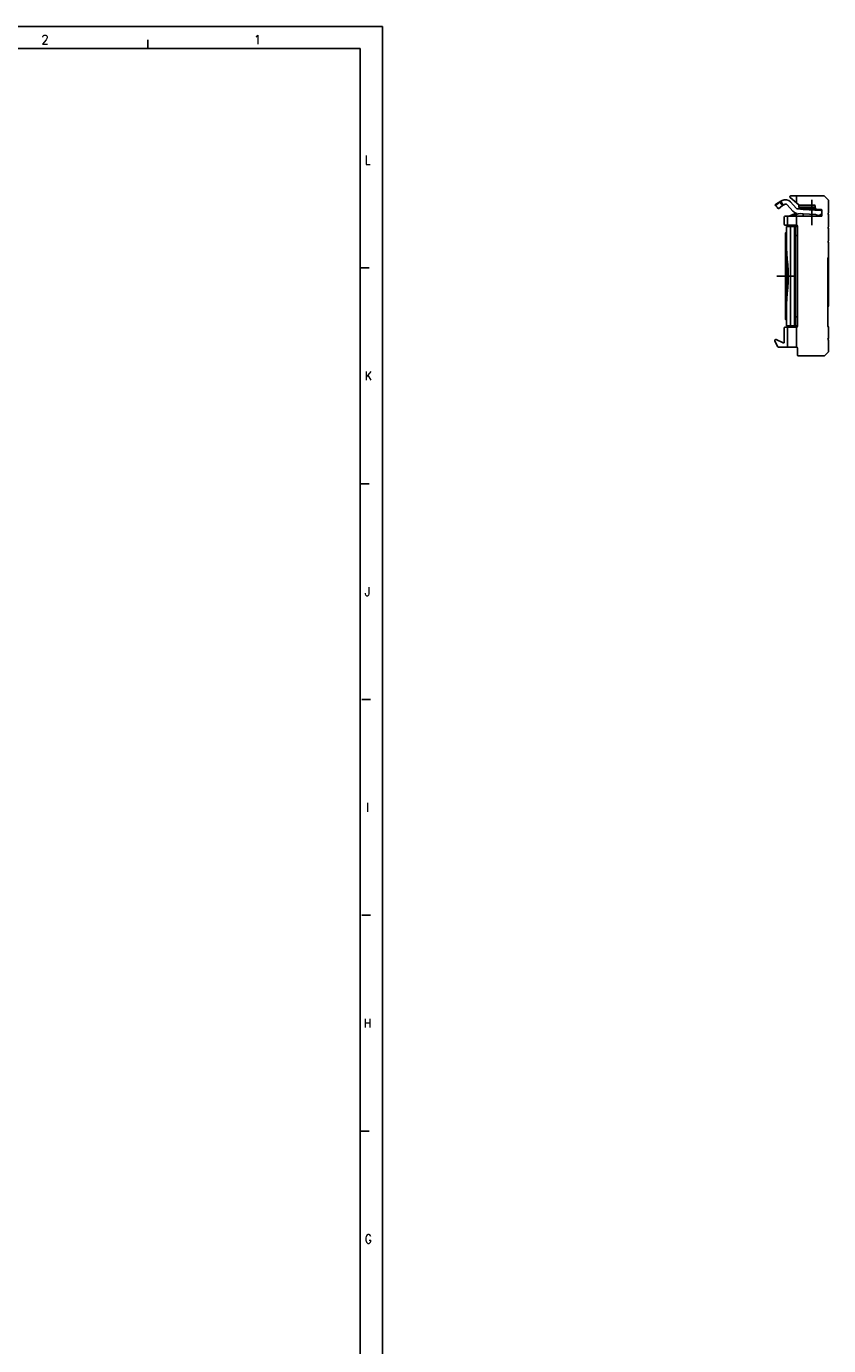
# Model space of a CAD drawing. Header units: millimetres. Extents: x -746 to 1306, y -530 to 1000.
# Tile 20 of 50: x 14 to 195, y 204 to 502. Entities that reach past the tile are written whole.
import ezdxf

# ---------------------------------------------------------------- set-up
doc = ezdxf.new("R2010")
doc.units = ezdxf.units.MM
doc.linetypes.add('DOT_CENTER', pattern=[14, 12, -1, 0, -1])
doc.layers.add('1', color=7, linetype='Continuous')
doc.styles.add('CONVERTER_12', font='txt.shx', dxfattribs={"width": 0.9})

# ---------------------------------------------------------------- blocks, each defined once
blk = doc.blocks.new('SOPORTE_SV2-T__54', base_point=(182.92, 427.45))
at = {"color": 3, "linetype": 'Continuous'}
for p, q in [((184.02, 462.13), (183, 461.51)), ((186.76, 459.12), (186.79, 459.05)), ((186.43, 434.25), (186.43, 456.65)), ((187.36, 434.29), (187.36, 456.61)), ((188.06, 454.65), (187.59, 454.65)), ((188.06, 436.25), (187.59, 436.25))]:
    blk.add_line(p, q, dxfattribs=at)
at = {"color": 7, "linetype": 'Continuous'}
for p, q in [((183, 461.51), (183.13, 461.33)), ((183.07, 461.6), (184.28, 462.33)), ((183.13, 461.33), (184.02, 462.13)), ((183.13, 461.33), (183.45, 460.98)), ((183.79, 460.6), (184.68, 461.4)), ((184.02, 462.13), (184.42, 461.69)), ((184.28, 462.33), (184.57, 462.51)), ((184.28, 462.33), (184.6, 461.82)), ((184.42, 461.69), (184.68, 461.4)), ((184.6, 461.82), (184.8, 461.48)), ((184.8, 461.48), (185.09, 461.65)), ((185.73, 461.55), (186.99, 460.11)), ((186.39, 463.2), (187.81, 462)), ((186.48, 462.21), (187.74, 460.77)), ((186.51, 463.55), (187.81, 463.55)), ((187.81, 463.55), (193.98, 463.55)), ((187.81, 462), (187.81, 463.55)), ((187.81, 462), (188.41, 461.5)), ((188.31, 461.58), (188.31, 461)), ((191.86, 461.45), (188.54, 461.45)), ((192.06, 460.95), (192.06, 461.25)), ((194.12, 463.49), (195, 462.61)), ((195.06, 459.75), (195.06, 462.47)), ((183.45, 460.98), (183.64, 460.77)), ((183.45, 460.98), (183.59, 460.75)), ((183.64, 460.77), (183.79, 460.6)), ((185.06, 457.15), (185.06, 458.75)), ((185.81, 458.95), (185.26, 458.95)), ((185.81, 456.95), (185.81, 458.95)), ((185.81, 458.95), (186.07, 458.95)), ((186.72, 459.23), (186.07, 458.96)), ((186.07, 458.96), (186.07, 458.95)), ((186.07, 458.95), (186.56, 458.95)), ((186.56, 458.95), (186.79, 459.05)), ((186.56, 458.95), (187.81, 458.95)), ((186.72, 459.23), (186.76, 459.12)), ((187, 459.34), (187.07, 459.16)), ((187.81, 456.95), (187.81, 458.95)), ((187.81, 458.95), (193.36, 458.95)), ((188.08, 460.6), (189.34, 460.52)), ((189.19, 461), (188.31, 461)), ((188.31, 460.85), (188.31, 460.65)), ((188.31, 460.85), (189.34, 460.85)), ((188.31, 460.65), (189.34, 460.65)), ((188.61, 459.56), (189.34, 459.51)), ((192.06, 461), (189.19, 461)), ((189.34, 460.85), (192.07, 460.85)), ((189.34, 460.65), (189.34, 460.52)), ((189.34, 460.65), (192.16, 460.65)), ((189.34, 460.52), (193.29, 460.25)), ((189.34, 459.51), (192.16, 459.33)), ((189.34, 459.51), (189.34, 458.95)), ((192.26, 459.3), (193.29, 458.97)), ((193.29, 460.45), (192.56, 460.45)), ((193.01, 459.27), (193.29, 459.18)), ((193.01, 459.27), (193.29, 459.25)), ((193.36, 460.45), (193.29, 460.45)), ((193.29, 460.45), (193.29, 460.25)), ((193.29, 460.25), (193.56, 460.24)), ((193.29, 459.25), (193.49, 459.24)), ((193.29, 459.25), (193.29, 459.18)), ((193.29, 459.18), (193.42, 459.14)), ((193.29, 458.97), (193.36, 458.95)), ((193.29, 458.97), (193.29, 458.95)), ((193.42, 459.14), (193.36, 458.95)), ((193.36, 458.95), (193.36, 458.95)), ((193.49, 459.24), (193.56, 460.24)), ((193.56, 459.15), (193.56, 460.25)), ((194.86, 459.55), (195.06, 459.75)), ((195.06, 459.35), (194.86, 459.55)), ((195.06, 456.6), (195.06, 459.35)), ((185.81, 456.95), (185.26, 456.95)), ((185.36, 455.2), (185.59, 455.43)), ((185.59, 456.65), (186.43, 456.65)), ((185.59, 456.65), (185.59, 455.43)), ((185.59, 455.43), (185.59, 451.41)), ((185.81, 456.95), (187.81, 456.95)), ((186.43, 456.65), (187.11, 456.65)), ((187.11, 456.65), (187.7, 456.65)), ((187.59, 454.65), (187.59, 456.25)), ((187.86, 456.95), (187.81, 456.95)), ((188.06, 456.45), (188.06, 456.75)), ((188.06, 454.65), (188.06, 456.45)), ((194.86, 456.4), (195.06, 456.6)), ((195.06, 456.2), (194.86, 456.4)), ((195.06, 453.45), (195.06, 456.2)), ((185.36, 455.2), (185.36, 435.7)), ((187.59, 436.25), (187.59, 454.65)), ((188.06, 436.25), (188.06, 454.65)), ((194.86, 453.25), (195.06, 453.45)), ((195.06, 453.05), (194.86, 453.25)), ((195.06, 449.75), (195.06, 453.05)), ((185.59, 451.41), (185.59, 451.41)), ((185.61, 440.19), (185.61, 450.71)), ((195.06, 449.75), (194.86, 449.55)), ((194.86, 434.15), (194.86, 449.55)), ((195.06, 445.45), (195.06, 449.75)), ((195.06, 438.75), (195.06, 445.45)), ((185.59, 439.49), (185.59, 435.47)), ((185.59, 439.49), (185.59, 439.49)), ((185.36, 435.7), (185.59, 435.47)), ((185.59, 435.47), (185.59, 434.25)), ((187.59, 434.65), (187.59, 436.25)), ((188.06, 434.45), (188.06, 436.25)), ((188.06, 434.15), (188.06, 434.45)), ((185.06, 430.56), (185.06, 433.75)), ((185.26, 433.95), (185.81, 433.95)), ((185.59, 434.25), (186.43, 434.25)), ((187.81, 433.95), (185.81, 433.95)), ((185.81, 429.45), (185.81, 433.95)), ((187.11, 434.25), (186.43, 434.25)), ((187.7, 434.25), (187.11, 434.25)), ((187.81, 433.95), (187.86, 433.95)), ((187.81, 429.45), (187.81, 433.95)), ((195.06, 433.95), (194.86, 434.15)), ((194.86, 431.25), (195.06, 431.45)), ((195.06, 431.45), (195.06, 433.95)), ((183.53, 429.57), (182.94, 430.89)), ((183.21, 431.15), (184.78, 430.38)), ((183.71, 429.45), (185.81, 429.45)), ((187.81, 429.45), (185.81, 429.45)), ((187.81, 429.45), (187.86, 429.45)), ((188.06, 429.25), (188.06, 427.65)), ((195.06, 431.05), (194.86, 431.25)), ((195.06, 428.53), (195.06, 431.05)), ((188.26, 427.45), (193.98, 427.45)), ((194.12, 427.51), (195, 428.39))]:
    blk.add_line(p, q, dxfattribs=at)
for centre, radius, start, end in [((185.35, 461.22), 1.5, 41.2, 121.2), ((185.35, 461.22), 0.5, 41.2, 121.2), ((186.51, 463.35), 0.2, 90, 230), ((188.54, 461.65), 0.2, 230, 270), ((191.86, 461.25), 0.2, 0, 90), ((193.98, 463.35), 0.2, 45, 90), ((194.86, 462.47), 0.2, 0, 45), ((185.26, 458.75), 0.2, 90, 180), ((189.87, 451.66), 8.2, 110.4858, 112.6), ((189.87, 451.66), 8, 110.4858, 112.6), ((188.12, 461.1), 1.5, 221.2, 260.9046), ((189.87, 451.66), 8.2, 104.023, 110.4858), ((189.87, 451.66), 8, 99.0368, 110.4858), ((188.12, 461.1), 0.5, 221.2, 266.2), ((189.19, 460.85), 0.15, 0, 90), ((192.56, 460.95), 0.5, 180, 270), ((189.87, 451.66), 8, 72.6, 73.3632), ((193.36, 460.25), 0.2, 0, 90), ((193.36, 459.15), 0.2, 270, 0), ((185.26, 457.15), 0.2, 180, 270), ((187.86, 456.75), 0.2, 0, 90), ((194.57, 439.11), 0.613, 298.6588, 323.6818), ((185.26, 433.75), 0.2, 90, 180), ((187.86, 434.15), 0.2, 270, 0), ((183.12, 430.97), 0.2, 64, 204), ((183.71, 429.65), 0.2, 204, 270), ((184.86, 430.56), 0.2, 244, 0), ((187.86, 429.25), 0.2, 360, 90), ((194.86, 428.53), 0.2, 315, 360), ((188.26, 427.65), 0.2, 180, 270), ((193.98, 427.65), 0.2, 270, 315)]:
    blk.add_arc(centre, radius, start, end, dxfattribs=at)
for points, knots in [([(183, 461.51), (183.01, 461.52), (183.02, 461.54), (183.03, 461.56), (183.05, 461.58), (183.07, 461.6), (183.07, 461.6)], [0, 0, 0, 0, 0.0343819, 0.0616724, 0.087758, 0.1180652, 0.1180652, 0.1180652, 0.1180652]), ([(184.02, 462.13), (184.04, 462.15), (184.08, 462.19), (184.15, 462.24), (184.21, 462.29), (184.26, 462.32), (184.28, 462.33)], [0, 0, 0, 0, 0.087417, 0.1673011, 0.2471879, 0.3339878, 0.3339878, 0.3339878, 0.3339878]), ([(184.68, 461.4), (184.69, 461.4), (184.71, 461.42), (184.74, 461.44), (184.77, 461.46), (184.79, 461.47), (184.8, 461.48)], [0, 0, 0, 0, 0.0369603, 0.0738608, 0.110584, 0.1478807, 0.1478807, 0.1478807, 0.1478807]), ([(183.59, 460.75), (183.6, 460.75), (183.61, 460.75), (183.62, 460.76), (183.63, 460.77), (183.64, 460.77), (183.64, 460.77)], [0, 0, 0, 0, 0.01851896, 0.03712608, 0.04502212, 0.05295365, 0.05295365, 0.05295365, 0.05295365]), ([(187.36, 456.61), (187.32, 456.62), (187.24, 456.64), (187.15, 456.65), (187.11, 456.65)], [0, 0, 0, 0, 0.1293174, 0.2566733, 0.2566733, 0.2566733, 0.2566733]), ([(187.36, 456.61), (187.4, 456.59), (187.47, 456.57), (187.54, 456.48), (187.59, 456.37), (187.59, 456.29), (187.59, 456.25)], [0, 0, 0, 0, 0.1161331, 0.2225764, 0.3328381, 0.4612568, 0.4612568, 0.4612568, 0.4612568]), ([(187.78, 456.65), (187.77, 456.65), (187.74, 456.65), (187.71, 456.65), (187.7, 456.65)], [0, 0, 0, 0, 0.04287066, 0.08566535, 0.08566535, 0.08566535, 0.08566535]), ([(187.92, 456.61), (187.91, 456.61), (187.89, 456.62), (187.86, 456.63), (187.82, 456.64), (187.8, 456.64), (187.78, 456.65)], [0, 0, 0, 0, 0.0335814, 0.0688181, 0.1061577, 0.1455934, 0.1455934, 0.1455934, 0.1455934]), ([(188.06, 456.45), (188.06, 456.47), (188.04, 456.5), (188.01, 456.55), (187.97, 456.58), (187.94, 456.6), (187.92, 456.61)], [0, 0, 0, 0, 0.0566977, 0.11026, 0.1630025, 0.217434, 0.217434, 0.217434, 0.217434]), ([(185.61, 450.71), (185.61, 450.77), (185.6, 450.89), (185.6, 451.06), (185.59, 451.24), (185.59, 451.35), (185.59, 451.41)], [0, 0, 0, 0, 0.1755477, 0.3510291, 0.5246328, 0.6979191, 0.6979191, 0.6979191, 0.6979191]), ([(185.61, 450.71), (185.63, 450.52), (185.65, 450.11), (185.71, 449.49), (185.77, 448.84), (185.83, 448.19), (185.89, 447.52), (185.93, 446.84), (185.96, 446.14), (185.97, 445.45), (185.96, 444.76), (185.93, 444.06), (185.89, 443.38), (185.83, 442.71), (185.77, 442.06), (185.71, 441.41), (185.65, 440.79), (185.63, 440.38), (185.61, 440.19)], [0, 0, 0, 0, 0.598491, 1.228169, 1.868015, 2.536324, 3.202341, 3.894266, 4.578943, 5.277983, 5.977023, 6.6617, 7.353625, 8.019642, 8.687951, 9.327797, 9.957475, 10.555966, 10.555966, 10.555966, 10.555966]), ([(185.59, 439.49), (185.59, 439.55), (185.59, 439.66), (185.6, 439.84), (185.6, 440.01), (185.61, 440.13), (185.61, 440.19)], [0, 0, 0, 0, 0.1732863, 0.34689, 0.5223713, 0.6979191, 0.6979191, 0.6979191, 0.6979191]), ([(187.59, 434.65), (187.59, 434.61), (187.59, 434.53), (187.54, 434.42), (187.47, 434.33), (187.4, 434.31), (187.36, 434.29)], [0, 0, 0, 0, 0.1284187, 0.2386804, 0.3451237, 0.4612568, 0.4612568, 0.4612568, 0.4612568]), ([(188.06, 434.45), (188.06, 434.43), (188.04, 434.4), (188.01, 434.35), (187.97, 434.32), (187.94, 434.3), (187.92, 434.29)], [0, 0, 0, 0, 0.0566976, 0.1102599, 0.1630025, 0.2174339, 0.2174339, 0.2174339, 0.2174339]), ([(187.11, 434.25), (187.15, 434.25), (187.24, 434.26), (187.32, 434.28), (187.36, 434.29)], [0, 0, 0, 0, 0.1273559, 0.2566733, 0.2566733, 0.2566733, 0.2566733]), ([(187.78, 434.25), (187.77, 434.25), (187.74, 434.25), (187.71, 434.25), (187.7, 434.25)], [0, 0, 0, 0, 0.04287066, 0.08566535, 0.08566535, 0.08566535, 0.08566535]), ([(187.92, 434.29), (187.91, 434.29), (187.89, 434.28), (187.86, 434.27), (187.82, 434.26), (187.8, 434.26), (187.78, 434.25)], [0, 0, 0, 0, 0.0335814, 0.0688181, 0.1061577, 0.1455934, 0.1455934, 0.1455934, 0.1455934])]:
    blk.add_open_spline(points, degree=3, knots=knots, dxfattribs=at)
for points in [[(185.61, 450.71), (185.61, 450.71), (185.61, 450.71), (185.61, 450.71)], [(185.61, 440.19), (185.61, 440.19), (185.61, 440.19), (185.61, 440.19)]]:
    blk.add_open_spline(points, degree=3, dxfattribs=at)
at = {"layer": '1', "color": 2, "linetype": 'DOT_CENTER'}
for p, q in [((191.31, 462.65), (191.31, 456.95)), ((183.36, 445.45), (187.59, 445.45))]:
    blk.add_line(p, q, dxfattribs=at)
blk = doc.blocks.new('Right4', base_point=(188.99, 445.5))
blk.add_blockref('SOPORTE_SV2-T__54', (182.92, 427.45))
blk = doc.blocks.new('_A1', base_point=(89.41, -87.22))
at = {"layer": '1', "color": 2, "linetype": 'Continuous'}
for p, q in [((94.41, 501.78), (-745.59, 501.78)), ((94.41, -92.22), (94.41, 501.78)), ((41.47, 498.78), (41.47, 496.78)), ((91.41, 447.32), (89.41, 447.32)), ((91.41, 398.65), (89.41, 398.65)), ((91.73, 349.98), (89.73, 349.98)), ((91.73, 301.32), (89.73, 301.32)), ((91.41, 252.65), (89.41, 252.65))]:
    blk.add_line(p, q, dxfattribs=at)
at = {"layer": '1', "color": 7, "linetype": 'Continuous'}
for p, q in [((89.41, 496.78), (-725.59, 496.78)), ((89.41, -87.22), (89.41, 496.78))]:
    blk.add_line(p, q, dxfattribs=at)
at = {"layer": '1', "color": 2, "char_height": 2, "attachment_point": 4, "line_spacing_factor": 1.20048, "style": 'CONVERTER_12'}
for s, insert in [('2', (17.5, 498.81)), ('1', (65.44, 498.81)), ('L', (90.41, 471.65)), ('K', (90.41, 422.98)), ('J', (90.41, 374.32)), ('I', (90.73, 325.65)), ('H', (90.17, 276.98)), ('G', (90.41, 228.32))]:
    blk.add_mtext(s, dxfattribs=dict(at, insert=insert))

msp = doc.modelspace()

# ---------------------------------------------------------------- block references
for name, p in [('_A1', (89.41, -87.22)), ('Right4', (188.99, 445.5))]:
    msp.add_blockref(name, p)

doc.saveas('drawing.dxf')
